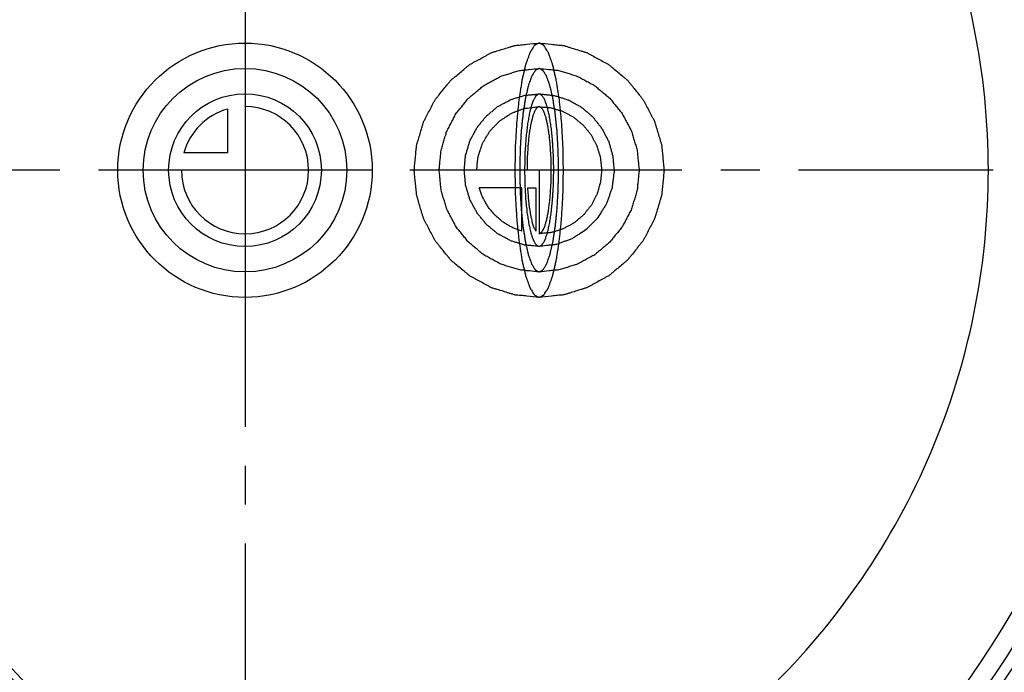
# Model space of a CAD drawing. Header units: millimetres. Extents: x 341 to 659, y 353 to 647.
# Tile 3 of 5: x 458 to 582, y 435 to 517. Entities that reach past the tile are written whole.
import ezdxf

# ---------------------------------------------------------------- set-up
doc = ezdxf.new("R2010")
doc.units = ezdxf.units.MM
doc.header["$LTSCALE"] = 65.185185
doc.linetypes.add('CENTER', pattern=[0.6, 0.375, -0.075, 0.075, -0.075])
doc.linetypes.add('HIDDEN', pattern=[0.2, 0.1, -0.1])
for name, color, linetype in [('ACHSEN_S', 7, 'CONTINUOUS'), ('FASEN', 7, 'CONTINUOUS'), ('KOERPER', 7, 'CONTINUOUS'), ('KONST.EL_MIT_GEO', 7, 'CONTINUOUS'), ('KURVEN', 7, 'CONTINUOUS')]:
    doc.layers.add(name, color=color, linetype=linetype)

msp = doc.modelspace()

# ---------------------------------------------------------------- linework, layer by layer
at = {"layer": 'ACHSEN_S', "color": 2, "linetype": 'CENTER'}
for p, q in [((486.37, 646.95), (486.37, 353.05)), ((658.63, 498.35), (340.95, 498.35))]:
    msp.add_line(p, q, dxfattribs=at)
at = {"layer": 'FASEN', "color": 8, "linetype": 'HIDDEN'}
for points, knots in [([(522.39, 385.85), (515.17, 385.85), (500.68, 387.3), (479.83, 393.75), (460.61, 404.23), (443.77, 418.32), (429.95, 435.48), (419.69, 455.05), (413.38, 476.28), (411.24, 498.35), (413.38, 520.42), (419.69, 541.65), (429.95, 561.22), (443.77, 578.38), (460.61, 592.47), (479.83, 602.95), (500.68, 609.4), (515.17, 610.85), (522.39, 610.85)], [0, 0, 0, 0, 0.061933, 0.123948, 0.186127, 0.248515, 0.311129, 0.373952, 0.436933, 0.5, 0.563067, 0.626048, 0.688871, 0.751485, 0.813873, 0.876052, 0.938067, 1, 1, 1, 1]), ([(523.34, 388.74), (516.31, 388.74), (502.2, 390.15), (481.88, 396.44), (463.15, 406.64), (446.74, 420.37), (433.28, 437.09), (423.28, 456.16), (417.13, 476.84), (415.05, 498.35), (417.13, 519.86), (423.28, 540.54), (433.28, 559.61), (446.74, 576.33), (463.15, 590.06), (481.88, 600.26), (502.2, 606.55), (516.31, 607.96), (523.34, 607.96)], [0, 0, 0, 0, 0.061933, 0.123948, 0.186127, 0.248515, 0.311129, 0.373952, 0.436933, 0.5, 0.563067, 0.626048, 0.688871, 0.751485, 0.813873, 0.876052, 0.938067, 1, 1, 1, 1]), ([(523.34, 607.96), (530.38, 607.96), (544.49, 606.55), (564.81, 600.26), (583.54, 590.06), (599.94, 576.33), (613.4, 559.61), (623.4, 540.54), (629.56, 519.86), (631.63, 498.35), (629.56, 476.84), (623.4, 456.16), (613.4, 437.09), (599.94, 420.37), (583.54, 406.64), (564.81, 396.44), (544.49, 390.15), (530.38, 388.74), (523.34, 388.74)], [0, 0, 0, 0, 0.061933, 0.123948, 0.186127, 0.248515, 0.311129, 0.373952, 0.436933, 0.5, 0.563067, 0.626048, 0.688871, 0.751485, 0.813873, 0.876052, 0.938067, 1, 1, 1, 1]), ([(614.63, 498.35), (614.63, 504.43), (613.46, 516.6), (608.24, 534.15), (599.75, 550.33), (588.33, 564.51), (574.41, 576.16), (558.53, 584.82), (541.28, 590.15), (523.34, 591.95), (505.41, 590.15), (488.16, 584.82), (472.27, 576.16), (458.35, 564.51), (446.93, 550.33), (438.45, 534.15), (433.23, 516.6), (432.05, 504.43), (432.05, 498.35)], [0, 0, 0, 0, 0.063069, 0.126048, 0.188871, 0.251485, 0.313873, 0.376052, 0.43807, 0.5, 0.56193, 0.623948, 0.686127, 0.748515, 0.811129, 0.873952, 0.936931, 1, 1, 1, 1]), ([(613.46, 498.35), (613.46, 504.36), (612.3, 516.41), (607.13, 533.76), (598.74, 549.77), (587.44, 563.8), (573.67, 575.32), (557.96, 583.89), (540.9, 589.16), (529.05, 590.35), (523.15, 590.35)], [0, 0, 0, 0, 0.126138, 0.252095, 0.377742, 0.50297, 0.627747, 0.752104, 0.876139, 1, 1, 1, 1]), ([(432.05, 498.35), (432.05, 492.27), (433.23, 480.1), (438.45, 462.55), (446.93, 446.37), (458.35, 432.19), (472.27, 420.54), (488.16, 411.88), (505.41, 406.55), (523.34, 404.75), (541.28, 406.55), (558.53, 411.88), (574.41, 420.54), (588.33, 432.19), (599.75, 446.37), (608.24, 462.55), (613.46, 480.1), (614.63, 492.27), (614.63, 498.35)], [0, 0, 0, 0, 0.063069, 0.126048, 0.188871, 0.251485, 0.313873, 0.376052, 0.43807, 0.5, 0.56193, 0.623948, 0.686127, 0.748515, 0.811129, 0.873952, 0.936931, 1, 1, 1, 1]), ([(523.15, 406.35), (529.05, 406.35), (540.9, 407.54), (557.96, 412.81), (573.67, 421.38), (587.44, 432.9), (598.74, 446.93), (607.13, 462.94), (612.3, 480.29), (613.46, 492.34), (613.46, 498.35)], [0, 0, 0, 0, 0.123861, 0.247896, 0.372253, 0.49703, 0.622258, 0.747905, 0.873862, 1, 1, 1, 1])]:
    msp.add_open_spline(points, degree=3, knots=knots, dxfattribs=at)
at = {"layer": 'FASEN', "color": 7, "linetype": 'Continuous'}
for points, knots in [([(505.14, 588.5), (500.09, 587.45), (490.14, 584.47), (476.22, 577.48), (463.66, 568.17), (452.86, 556.82), (444.1, 543.77), (437.67, 529.38), (433.73, 514.1), (432.84, 503.59), (432.84, 498.35)], [0, 0, 0, 0, 0.12386, 0.247989, 0.372469, 0.497339, 0.622596, 0.748188, 0.874029, 1, 1, 1, 1]), ([(432.84, 498.35), (432.84, 493.11), (433.73, 482.6), (437.67, 467.32), (444.1, 452.93), (452.86, 439.88), (463.66, 428.53), (476.22, 419.22), (490.14, 412.23), (500.09, 409.25), (505.14, 408.2)], [0, 0, 0, 0, 0.125971, 0.251812, 0.377404, 0.502661, 0.627531, 0.752011, 0.87614, 1, 1, 1, 1])]:
    msp.add_open_spline(points, degree=3, knots=knots, dxfattribs=at)
at = {"layer": 'KOERPER', "color": 8, "linetype": 'HIDDEN'}
msp.add_circle((486.37, 498.35), 140, dxfattribs=at)
at = {"layer": 'KONST.EL_MIT_GEO', "color": 8, "linetype": 'HIDDEN'}
for radius in [140, 137.66]:
    msp.add_circle((486.37, 498.35), radius, dxfattribs=at)
at = {"layer": 'KONST.EL_MIT_GEO', "color": 7, "linetype": 'Continuous'}
for radius in [136.31, 133.86, 115, 113.6, 111.26]:
    msp.add_circle((486.37, 498.35), radius, dxfattribs=at)
for radius, start, end in [(140.3, 101.4774, 78.5226), (140.12, 101.5322, 78.4678), (139.95, 101.5127, 78.4874), (92, 90, 270)]:
    msp.add_arc((486.37, 498.35), radius, start, end, dxfattribs=at)
at = {"layer": 'KONST.EL_MIT_GEO', "color": 8, "linetype": 'HIDDEN'}
for points, knots in [([(486.37, 383.55), (478.94, 383.75), (464.09, 385.57), (442.75, 392.42), (423.06, 403.17), (405.75, 417.45), (391.49, 434.78), (380.83, 454.54), (374.25, 476), (372.02, 498.35), (374.25, 520.69), (380.83, 542.16), (391.48, 561.92), (405.75, 579.25), (423.06, 593.53), (442.75, 604.28), (464.09, 611.13), (478.94, 612.95), (486.37, 613.15)], [0, 0, 0, 0, 0.062458, 0.124932, 0.187419, 0.24992, 0.312436, 0.374958, 0.437477, 0.499996, 0.562514, 0.625034, 0.687555, 0.750074, 0.812577, 0.875066, 0.937541, 1, 1, 1, 1]), ([(489.46, 613.2), (497.01, 613.21), (512.17, 611.77), (534.03, 605.29), (554.24, 594.72), (572.02, 580.42), (586.66, 562.92), (597.57, 542.87), (604.3, 521.07), (606.58, 498.35), (604.3, 475.64), (597.57, 453.83), (586.66, 433.78), (572.02, 416.28), (554.25, 401.98), (534.03, 391.41), (512.17, 384.93), (497.01, 383.5), (489.46, 383.5)], [0, 0, 0, 0, 0.06249, 0.124979, 0.187467, 0.249957, 0.312455, 0.374961, 0.437476, 0.499996, 0.562516, 0.625031, 0.687538, 0.750035, 0.812526, 0.875014, 0.937502, 1, 1, 1, 1]), ([(486.58, 385.89), (479.29, 386.08), (464.71, 387.84), (443.76, 394.53), (424.42, 405.04), (407.41, 419.02), (393.38, 436), (382.9, 455.37), (376.42, 476.43), (374.22, 498.35), (376.42, 520.27), (382.9, 541.33), (393.38, 560.7), (407.41, 577.68), (424.41, 591.66), (443.75, 602.17), (464.71, 608.86), (479.29, 610.62), (486.58, 610.81)], [0, 0, 0, 0, 0.06247, 0.12495, 0.187438, 0.249937, 0.312448, 0.374965, 0.43748, 0.499996, 0.562511, 0.625026, 0.687543, 0.750057, 0.812558, 0.875048, 0.937529, 1, 1, 1, 1]), ([(521.27, 606.44), (527.1, 604.78), (538.52, 600.53), (554.41, 591.54), (568.67, 580.12), (580.92, 566.58), (590.83, 551.23), (600.54, 528.95), (605.64, 498.56), (600.65, 468.16), (591.03, 445.84), (581.18, 430.46), (568.98, 416.86), (554.76, 405.4), (538.9, 396.35), (527.5, 392.06), (521.68, 390.38)], [0, 0, 0, 0, 0.062549, 0.125096, 0.187643, 0.250191, 0.312743, 0.375299, 0.5, 0.624701, 0.687257, 0.749809, 0.812358, 0.874905, 0.937452, 1, 1, 1, 1])]:
    msp.add_open_spline(points, degree=3, knots=knots, dxfattribs=at)
at = {"layer": 'KONST.EL_MIT_GEO', "color": 7, "linetype": 'Continuous'}
for points, knots in [([(396.06, 498.35), (396.06, 504.36), (397.22, 516.41), (402.39, 533.76), (410.78, 549.77), (422.08, 563.8), (435.85, 575.32), (451.57, 583.89), (468.62, 589.16), (480.47, 590.35), (486.37, 590.35)], [0, 0, 0, 0, 0.126138, 0.252096, 0.377742, 0.50297, 0.627746, 0.752105, 0.876135, 1, 1, 1, 1]), ([(579.81, 498.35), (579.81, 504.41), (578.59, 516.57), (573.17, 534.04), (564.39, 550.1), (552.63, 564.11), (538.35, 575.55), (522.12, 584.01), (504.58, 589.19), (492.43, 590.35), (486.37, 590.35)], [0, 0, 0, 0, 0.125004, 0.249996, 0.374991, 0.499983, 0.624977, 0.749977, 0.874981, 1, 1, 1, 1]), ([(486.37, 406.35), (480.47, 406.35), (468.62, 407.54), (451.57, 412.81), (435.85, 421.38), (422.08, 432.9), (410.78, 446.93), (402.39, 462.94), (397.22, 480.29), (396.06, 492.34), (396.06, 498.35)], [0, 0, 0, 0, 0.123865, 0.247895, 0.372254, 0.49703, 0.622258, 0.747904, 0.873862, 1, 1, 1, 1]), ([(486.37, 406.35), (492.43, 406.35), (504.58, 407.51), (522.12, 412.69), (538.35, 421.15), (552.63, 432.59), (564.39, 446.6), (573.17, 462.66), (578.59, 480.13), (579.81, 492.29), (579.81, 498.35)], [0, 0, 0, 0, 0.125019, 0.250023, 0.375023, 0.500017, 0.625009, 0.750004, 0.874996, 1, 1, 1, 1])]:
    msp.add_open_spline(points, degree=3, knots=knots, dxfattribs=at)
at = {"layer": 'KURVEN', "color": 40, "linetype": 'Continuous'}
for p, q in [((486.37, 514.35), (486.37, 482.35)), ((484.17, 506.04), (484.17, 500.55)), ((484.17, 500.55), (478.68, 500.55)), ((502.37, 498.35), (470.37, 498.35)), ((539.05, 498.35), (507.64, 498.35)), ((523.34, 498.35), (523.34, 490.35)), ((521.18, 496.15), (515.79, 496.15)), ((521.18, 490.66), (521.18, 496.15)), ((521.88, 496.15), (522.92, 496.15)), ((522.92, 496.15), (522.92, 490.66))]:
    msp.add_line(p, q, dxfattribs=at)
for radius in [16, 12.8, 9.6]:
    msp.add_circle((486.37, 498.35), radius, dxfattribs=at)
for start, end in [(180, 90), (105.962, 164.038)]:
    msp.add_arc((486.37, 498.35), 8, start, end, dxfattribs=at)
for points, knots in [([(523.34, 482.35), (522.83, 482.4), (522.07, 482.48), (521.18, 482.57), (520.74, 482.61), (520.48, 482.64), (520.29, 482.64), (520.11, 482.71), (519.86, 482.78), (519.44, 482.92), (518.82, 483.11), (518.21, 483.3), (517.78, 483.42), (517.54, 483.5), (517.35, 483.55), (517.19, 483.65), (516.96, 483.77), (516.57, 483.99), (516, 484.29), (515.44, 484.6), (515.05, 484.81), (514.82, 484.93), (514.65, 485.01), (514.5, 485.15), (514.3, 485.32), (513.95, 485.61), (513.44, 486.03), (512.94, 486.45), (512.59, 486.74), (512.39, 486.91), (512.23, 487.03), (512.12, 487.19), (511.95, 487.39), (511.67, 487.74), (511.26, 488.24), (510.86, 488.75), (510.57, 489.1), (510.42, 489.3), (510.28, 489.44), (510.2, 489.62), (510.08, 489.85), (509.87, 490.25), (509.57, 490.82), (509.27, 491.4), (509.05, 491.8), (508.94, 492.03), (508.83, 492.2), (508.79, 492.39), (508.71, 492.64), (508.58, 493.07), (508.39, 493.69), (508.21, 494.32), (508.08, 494.75), (508.01, 495), (507.94, 495.18), (507.93, 495.39), (507.9, 495.65), (507.86, 496.11), (507.79, 496.77), (507.73, 497.43), (507.68, 497.89), (507.66, 498.15), (507.63, 498.35), (507.66, 498.54), (507.68, 498.8), (507.73, 499.26), (507.79, 499.9), (507.85, 500.55), (507.89, 501), (507.92, 501.26), (507.93, 501.46), (507.99, 501.64), (508.06, 501.89), (508.2, 502.33), (508.38, 502.95), (508.56, 503.57), (508.69, 504.01), (508.77, 504.26), (508.81, 504.45), (508.91, 504.62), (509.03, 504.85), (509.24, 505.25), (509.54, 505.83), (509.84, 506.4), (510.05, 506.8), (510.17, 507.03), (510.25, 507.21), (510.39, 507.36), (510.55, 507.56), (510.84, 507.92), (511.25, 508.43), (511.66, 508.95), (511.95, 509.31), (512.12, 509.51), (512.23, 509.67), (512.39, 509.79), (512.58, 509.95), (512.93, 510.24), (513.42, 510.66), (513.92, 511.07), (514.26, 511.36), (514.46, 511.52), (514.6, 511.65), (514.78, 511.74), (515, 511.86), (515.39, 512.08), (515.96, 512.38), (516.52, 512.69), (516.91, 512.91), (517.14, 513.03), (517.3, 513.13), (517.49, 513.18), (517.73, 513.26), (518.16, 513.39), (518.77, 513.58), (519.38, 513.77), (519.81, 513.9), (520.06, 513.97), (520.24, 514.05), (520.43, 514.05), (520.69, 514.08), (521.14, 514.13), (522.05, 514.22), (522.83, 514.3), (523.34, 514.35)], [0, 0, 0, 0, 0.03125, 0.046875, 0.054688, 0.058594, 0.0625, 0.066406, 0.070312, 0.078125, 0.09375, 0.109375, 0.117188, 0.121094, 0.125, 0.128906, 0.132812, 0.140625, 0.15625, 0.171875, 0.179688, 0.183594, 0.1875, 0.191406, 0.195312, 0.203125, 0.21875, 0.234375, 0.242188, 0.246094, 0.25, 0.253906, 0.257812, 0.265625, 0.28125, 0.296875, 0.304688, 0.308594, 0.3125, 0.316406, 0.320312, 0.328125, 0.34375, 0.359375, 0.367188, 0.371094, 0.375, 0.378906, 0.382812, 0.390625, 0.40625, 0.421875, 0.429688, 0.433594, 0.4375, 0.441406, 0.445312, 0.453125, 0.46875, 0.484375, 0.492188, 0.496094, 0.5, 0.503906, 0.507812, 0.515625, 0.53125, 0.546875, 0.554688, 0.558594, 0.5625, 0.566406, 0.570312, 0.578125, 0.59375, 0.609375, 0.617188, 0.621094, 0.625, 0.628906, 0.632812, 0.640625, 0.65625, 0.671875, 0.679688, 0.683594, 0.6875, 0.691406, 0.695312, 0.703125, 0.71875, 0.734375, 0.742188, 0.746094, 0.75, 0.753906, 0.757812, 0.765625, 0.78125, 0.796875, 0.804688, 0.808594, 0.8125, 0.816406, 0.820312, 0.828125, 0.84375, 0.859375, 0.867188, 0.871094, 0.875, 0.878906, 0.882812, 0.890625, 0.90625, 0.921875, 0.929688, 0.933594, 0.9375, 0.941406, 0.945312, 0.953125, 0.96875, 1, 1, 1, 1]), ([(526.4, 498.35), (526.39, 498.87), (526.37, 499.65), (526.35, 500.68), (526.35, 501.47), (526.29, 502.2), (526.25, 502.95), (526.21, 503.7), (526.17, 504.46), (526.09, 505.13), (526.03, 505.83), (525.97, 506.4), (525.92, 506.86), (525.89, 507.21), (525.84, 507.51), (525.77, 507.92), (525.69, 508.43), (525.61, 508.95), (525.55, 509.35), (525.5, 509.68), (525.44, 509.91), (525.37, 510.24), (525.27, 510.65), (525.18, 511.07), (525.1, 511.39), (525.04, 511.66), (524.97, 511.83), (524.89, 512.08), (524.78, 512.38), (524.67, 512.69), (524.59, 512.91), (524.55, 513.03), (524.52, 513.13), (524.48, 513.18), (524.43, 513.26), (524.35, 513.39), (524.23, 513.58), (524.11, 513.77), (524.03, 513.9), (523.98, 513.97), (523.95, 514.05), (523.91, 514.05), (523.86, 514.08), (523.77, 514.13), (523.64, 514.19), (523.52, 514.26), (523.43, 514.31), (523.38, 514.33), (523.34, 514.36), (523.31, 514.33), (523.26, 514.31), (523.17, 514.26), (523.05, 514.2), (522.92, 514.13), (522.84, 514.09), (522.79, 514.06), (522.75, 514.06), (522.71, 513.99), (522.67, 513.92), (522.58, 513.78), (522.46, 513.59), (522.35, 513.4), (522.26, 513.28), (522.22, 513.2), (522.18, 513.15), (522.15, 513.05), (522.1, 512.93), (522.03, 512.71), (521.92, 512.41), (521.81, 512.1), (521.73, 511.89), (521.69, 511.77), (521.65, 511.69), (521.62, 511.55), (521.58, 511.38), (521.52, 511.09), (521.42, 510.67), (521.32, 510.25), (521.24, 509.91), (521.18, 509.68), (521.14, 509.36), (521.07, 508.96), (521, 508.46), (520.92, 507.96), (520.85, 507.55), (520.8, 507.26), (520.77, 506.9), (520.72, 506.45), (520.66, 505.88), (520.6, 505.18), (520.52, 504.52), (520.48, 503.75), (520.44, 503.01), (520.4, 502.26), (520.34, 501.53), (520.34, 500.72), (520.31, 499.67), (520.3, 498.88), (520.29, 498.35)], [0, 0, 0, 0, 0.03125, 0.046875, 0.0625, 0.078125, 0.09375, 0.109375, 0.125, 0.140625, 0.15625, 0.171875, 0.179688, 0.1875, 0.195312, 0.203125, 0.21875, 0.234375, 0.242188, 0.25, 0.257812, 0.265625, 0.28125, 0.296875, 0.304688, 0.3125, 0.320312, 0.328125, 0.34375, 0.359375, 0.367188, 0.371094, 0.375, 0.378906, 0.382812, 0.390625, 0.40625, 0.421875, 0.429688, 0.433594, 0.4375, 0.441406, 0.445312, 0.453125, 0.46875, 0.484375, 0.492188, 0.496094, 0.5, 0.503906, 0.507812, 0.515625, 0.53125, 0.546875, 0.554688, 0.558594, 0.5625, 0.566406, 0.570312, 0.578125, 0.59375, 0.609375, 0.617188, 0.621094, 0.625, 0.628906, 0.632812, 0.640625, 0.65625, 0.671875, 0.679688, 0.683594, 0.6875, 0.691406, 0.695312, 0.703125, 0.71875, 0.734375, 0.742188, 0.75, 0.757812, 0.765625, 0.78125, 0.796875, 0.804688, 0.8125, 0.820312, 0.828125, 0.84375, 0.859375, 0.875, 0.890625, 0.90625, 0.921875, 0.9375, 0.953125, 0.96875, 1, 1, 1, 1]), ([(523.34, 514.35), (523.85, 514.3), (524.61, 514.22), (525.5, 514.13), (525.95, 514.09), (526.2, 514.06), (526.4, 514.06), (526.58, 513.99), (526.82, 513.92), (527.25, 513.78), (527.86, 513.59), (528.47, 513.4), (528.9, 513.28), (529.14, 513.2), (529.33, 513.15), (529.5, 513.05), (529.72, 512.93), (530.12, 512.71), (530.68, 512.41), (531.24, 512.1), (531.64, 511.89), (531.86, 511.77), (532.04, 511.69), (532.18, 511.55), (532.39, 511.38), (532.74, 511.09), (533.24, 510.67), (533.74, 510.25), (534.1, 509.96), (534.3, 509.79), (534.46, 509.67), (534.57, 509.51), (534.73, 509.31), (535.02, 508.96), (535.42, 508.46), (535.83, 507.95), (536.11, 507.6), (536.27, 507.4), (536.4, 507.26), (536.48, 507.08), (536.61, 506.85), (536.82, 506.45), (537.12, 505.88), (537.42, 505.3), (537.63, 504.9), (537.75, 504.67), (537.85, 504.5), (537.9, 504.31), (537.97, 504.06), (538.1, 503.63), (538.29, 503.01), (538.48, 502.38), (538.61, 501.95), (538.68, 501.7), (538.75, 501.52), (538.76, 501.31), (538.79, 501.05), (538.83, 500.59), (538.89, 499.93), (538.96, 499.27), (539.01, 498.81), (539.03, 498.55), (539.06, 498.35), (539.03, 498.16), (539.01, 497.9), (538.96, 497.44), (538.9, 496.8), (538.84, 496.15), (538.79, 495.7), (538.77, 495.44), (538.76, 495.24), (538.69, 495.06), (538.62, 494.81), (538.49, 494.37), (538.31, 493.75), (538.12, 493.13), (537.99, 492.69), (537.92, 492.44), (537.87, 492.25), (537.77, 492.08), (537.66, 491.85), (537.44, 491.45), (537.14, 490.87), (536.84, 490.3), (536.64, 489.9), (536.51, 489.67), (536.43, 489.49), (536.3, 489.34), (536.14, 489.14), (535.85, 488.78), (535.44, 488.27), (535.02, 487.75), (534.74, 487.39), (534.57, 487.19), (534.46, 487.03), (534.3, 486.91), (534.1, 486.75), (533.76, 486.46), (533.26, 486.04), (532.77, 485.63), (532.43, 485.34), (532.23, 485.18), (532.09, 485.05), (531.91, 484.96), (531.69, 484.84), (531.29, 484.62), (530.73, 484.32), (530.17, 484.01), (529.77, 483.79), (529.55, 483.67), (529.38, 483.57), (529.19, 483.52), (528.95, 483.44), (528.52, 483.31), (527.91, 483.12), (527.3, 482.93), (526.88, 482.8), (526.63, 482.73), (526.45, 482.65), (526.25, 482.65), (525.99, 482.62), (525.54, 482.57), (524.64, 482.48), (523.86, 482.4), (523.34, 482.35)], [0, 0, 0, 0, 0.03125, 0.046875, 0.054688, 0.058594, 0.0625, 0.066406, 0.070312, 0.078125, 0.09375, 0.109375, 0.117188, 0.121094, 0.125, 0.128906, 0.132812, 0.140625, 0.15625, 0.171875, 0.179688, 0.183594, 0.1875, 0.191406, 0.195312, 0.203125, 0.21875, 0.234375, 0.242188, 0.246094, 0.25, 0.253906, 0.257812, 0.265625, 0.28125, 0.296875, 0.304688, 0.308594, 0.3125, 0.316406, 0.320312, 0.328125, 0.34375, 0.359375, 0.367188, 0.371094, 0.375, 0.378906, 0.382812, 0.390625, 0.40625, 0.421875, 0.429688, 0.433594, 0.4375, 0.441406, 0.445312, 0.453125, 0.46875, 0.484375, 0.492188, 0.496094, 0.5, 0.503906, 0.507812, 0.515625, 0.53125, 0.546875, 0.554688, 0.558594, 0.5625, 0.566406, 0.570312, 0.578125, 0.59375, 0.609375, 0.617188, 0.621094, 0.625, 0.628906, 0.632812, 0.640625, 0.65625, 0.671875, 0.679688, 0.683594, 0.6875, 0.691406, 0.695312, 0.703125, 0.71875, 0.734375, 0.742188, 0.746094, 0.75, 0.753906, 0.757812, 0.765625, 0.78125, 0.796875, 0.804688, 0.808594, 0.8125, 0.816406, 0.820312, 0.828125, 0.84375, 0.859375, 0.867188, 0.871094, 0.875, 0.878906, 0.882812, 0.890625, 0.90625, 0.921875, 0.929688, 0.933594, 0.9375, 0.941406, 0.945312, 0.953125, 0.96875, 1, 1, 1, 1]), ([(523.34, 485.55), (522.94, 485.59), (522.33, 485.65), (521.61, 485.72), (521.21, 485.77), (520.9, 485.78), (520.61, 485.89), (520.22, 486), (519.73, 486.16), (519.24, 486.3), (518.85, 486.43), (518.55, 486.5), (518.29, 486.67), (517.92, 486.86), (517.47, 487.1), (517.02, 487.34), (516.66, 487.55), (516.38, 487.67), (516.15, 487.89), (515.82, 488.16), (515.42, 488.5), (515.02, 488.83), (514.7, 489.1), (514.44, 489.29), (514.27, 489.54), (514, 489.86), (513.68, 490.27), (513.35, 490.66), (513.1, 490.99), (512.89, 491.22), (512.76, 491.51), (512.56, 491.87), (512.32, 492.33), (512.08, 492.79), (511.89, 493.16), (511.73, 493.42), (511.66, 493.73), (511.53, 494.13), (511.39, 494.63), (511.23, 495.12), (511.12, 495.52), (511.01, 495.81), (511, 496.14), (510.95, 496.56), (510.9, 497.09), (510.85, 497.61), (510.81, 498.03), (510.76, 498.35), (510.81, 498.66), (510.84, 499.08), (510.9, 499.59), (510.94, 500.11), (510.99, 500.52), (511, 500.84), (511.11, 501.13), (511.22, 501.53), (511.37, 502.03), (511.52, 502.53), (511.64, 502.93), (511.71, 503.23), (511.87, 503.5), (512.06, 503.87), (512.3, 504.33), (512.54, 504.79), (512.74, 505.16), (512.86, 505.44), (513.08, 505.68), (513.34, 506.01), (513.67, 506.42), (514, 506.83), (514.26, 507.15), (514.45, 507.41), (514.7, 507.6), (515.01, 507.87), (515.41, 508.19), (515.8, 508.53), (516.12, 508.78), (516.34, 509), (516.63, 509.13), (516.98, 509.33), (517.43, 509.58), (517.88, 509.83), (518.25, 510.02), (518.51, 510.18), (518.81, 510.25), (519.2, 510.38), (519.69, 510.53), (520.17, 510.69), (520.57, 510.8), (520.85, 510.91), (521.17, 510.92), (521.58, 510.97), (522.31, 511.04), (522.93, 511.11), (523.34, 511.15)], [0, 0, 0, 0, 0.03125, 0.046875, 0.054688, 0.0625, 0.070312, 0.078125, 0.09375, 0.109375, 0.117188, 0.125, 0.132812, 0.140625, 0.15625, 0.171875, 0.179688, 0.1875, 0.195312, 0.203125, 0.21875, 0.234375, 0.242188, 0.25, 0.257812, 0.265625, 0.28125, 0.296875, 0.304688, 0.3125, 0.320312, 0.328125, 0.34375, 0.359375, 0.367188, 0.375, 0.382812, 0.390625, 0.40625, 0.421875, 0.429688, 0.4375, 0.445312, 0.453125, 0.46875, 0.484375, 0.492188, 0.5, 0.507812, 0.515625, 0.53125, 0.546875, 0.554688, 0.5625, 0.570312, 0.578125, 0.59375, 0.609375, 0.617188, 0.625, 0.632812, 0.640625, 0.65625, 0.671875, 0.679688, 0.6875, 0.695312, 0.703125, 0.71875, 0.734375, 0.742188, 0.75, 0.757812, 0.765625, 0.78125, 0.796875, 0.804688, 0.8125, 0.820312, 0.828125, 0.84375, 0.859375, 0.867188, 0.875, 0.882812, 0.890625, 0.90625, 0.921875, 0.929688, 0.9375, 0.945312, 0.953125, 0.96875, 1, 1, 1, 1]), ([(525.79, 498.35), (525.78, 498.76), (525.77, 499.39), (525.75, 500.21), (525.75, 500.84), (525.7, 501.43), (525.67, 502.03), (525.63, 502.63), (525.61, 503.24), (525.54, 503.78), (525.49, 504.33), (525.43, 504.88), (525.38, 505.45), (525.3, 505.92), (525.22, 506.42), (525.16, 506.83), (525.11, 507.15), (525.07, 507.41), (525.02, 507.6), (524.96, 507.87), (524.89, 508.19), (524.81, 508.53), (524.75, 508.78), (524.7, 509), (524.65, 509.13), (524.58, 509.33), (524.49, 509.58), (524.4, 509.83), (524.33, 510.02), (524.28, 510.18), (524.22, 510.25), (524.15, 510.38), (524.05, 510.53), (523.96, 510.69), (523.88, 510.8), (523.83, 510.91), (523.76, 510.92), (523.68, 510.97), (523.58, 511.02), (523.48, 511.08), (523.4, 511.11), (523.34, 511.17), (523.28, 511.11), (523.2, 511.08), (523.11, 511.03), (523.01, 510.98), (522.93, 510.93), (522.87, 510.92), (522.81, 510.81), (522.74, 510.7), (522.64, 510.54), (522.54, 510.4), (522.47, 510.27), (522.41, 510.2), (522.36, 510.03), (522.29, 509.84), (522.2, 509.6), (522.11, 509.36), (522.04, 509.15), (521.99, 509.03), (521.94, 508.81), (521.88, 508.54), (521.8, 508.2), (521.72, 507.87), (521.66, 507.6), (521.61, 507.41), (521.58, 507.16), (521.53, 506.84), (521.46, 506.43), (521.4, 506.04), (521.35, 505.71), (521.31, 505.48), (521.29, 505.19), (521.25, 504.83), (521.2, 504.37), (521.15, 503.82), (521.08, 503.28), (521.05, 502.67), (521.02, 502.08), (520.99, 501.47), (520.94, 500.89), (520.94, 500.24), (520.92, 499.41), (520.91, 498.77), (520.9, 498.35)], [0, 0, 0, 0, 0.03125, 0.046875, 0.0625, 0.078125, 0.09375, 0.109375, 0.125, 0.140625, 0.15625, 0.171875, 0.1875, 0.203125, 0.21875, 0.234375, 0.242188, 0.25, 0.257812, 0.265625, 0.28125, 0.296875, 0.304688, 0.3125, 0.320312, 0.328125, 0.34375, 0.359375, 0.367188, 0.375, 0.382812, 0.390625, 0.40625, 0.421875, 0.429688, 0.4375, 0.445312, 0.453125, 0.46875, 0.484375, 0.492188, 0.5, 0.507812, 0.515625, 0.53125, 0.546875, 0.554688, 0.5625, 0.570312, 0.578125, 0.59375, 0.609375, 0.617188, 0.625, 0.632812, 0.640625, 0.65625, 0.671875, 0.679688, 0.6875, 0.695312, 0.703125, 0.71875, 0.734375, 0.742188, 0.75, 0.757812, 0.765625, 0.78125, 0.796875, 0.804688, 0.8125, 0.820312, 0.828125, 0.84375, 0.859375, 0.875, 0.890625, 0.90625, 0.921875, 0.9375, 0.953125, 0.96875, 1, 1, 1, 1]), ([(523.34, 511.15), (523.75, 511.11), (524.36, 511.05), (525.07, 510.98), (525.48, 510.93), (525.79, 510.92), (526.08, 510.81), (526.47, 510.7), (526.96, 510.54), (527.45, 510.4), (527.84, 510.27), (528.14, 510.2), (528.4, 510.03), (528.76, 509.84), (529.21, 509.6), (529.67, 509.36), (530.02, 509.15), (530.3, 509.03), (530.54, 508.81), (530.86, 508.54), (531.26, 508.2), (531.67, 507.87), (531.98, 507.6), (532.24, 507.41), (532.42, 507.16), (532.68, 506.84), (533, 506.43), (533.33, 506.04), (533.59, 505.71), (533.8, 505.48), (533.92, 505.19), (534.12, 504.83), (534.36, 504.37), (534.61, 503.91), (534.79, 503.54), (534.96, 503.28), (535.03, 502.97), (535.15, 502.57), (535.3, 502.07), (535.45, 501.58), (535.57, 501.18), (535.68, 500.89), (535.69, 500.56), (535.73, 500.14), (535.78, 499.61), (535.84, 499.09), (535.87, 498.67), (535.93, 498.35), (535.87, 498.04), (535.84, 497.62), (535.79, 497.11), (535.74, 496.59), (535.69, 496.18), (535.69, 495.86), (535.58, 495.57), (535.46, 495.17), (535.31, 494.67), (535.17, 494.17), (535.04, 493.77), (534.98, 493.47), (534.81, 493.2), (534.63, 492.83), (534.38, 492.37), (534.15, 491.91), (533.95, 491.54), (533.82, 491.26), (533.61, 491.02), (533.35, 490.69), (533.02, 490.28), (532.69, 489.87), (532.42, 489.55), (532.24, 489.29), (531.99, 489.1), (531.68, 488.83), (531.28, 488.51), (530.89, 488.17), (530.57, 487.92), (530.34, 487.7), (530.06, 487.57), (529.7, 487.37), (529.25, 487.12), (528.8, 486.87), (528.44, 486.68), (528.18, 486.52), (527.88, 486.45), (527.49, 486.32), (527, 486.17), (526.51, 486.01), (526.12, 485.9), (525.83, 485.79), (525.51, 485.78), (525.1, 485.73), (524.38, 485.66), (523.76, 485.59), (523.34, 485.55)], [0, 0, 0, 0, 0.03125, 0.046875, 0.054688, 0.0625, 0.070312, 0.078125, 0.09375, 0.109375, 0.117188, 0.125, 0.132812, 0.140625, 0.15625, 0.171875, 0.179688, 0.1875, 0.195312, 0.203125, 0.21875, 0.234375, 0.242188, 0.25, 0.257812, 0.265625, 0.28125, 0.296875, 0.304688, 0.3125, 0.320312, 0.328125, 0.34375, 0.359375, 0.367188, 0.375, 0.382812, 0.390625, 0.40625, 0.421875, 0.429688, 0.4375, 0.445312, 0.453125, 0.46875, 0.484375, 0.492188, 0.5, 0.507812, 0.515625, 0.53125, 0.546875, 0.554688, 0.5625, 0.570312, 0.578125, 0.59375, 0.609375, 0.617188, 0.625, 0.632812, 0.640625, 0.65625, 0.671875, 0.679688, 0.6875, 0.695312, 0.703125, 0.71875, 0.734375, 0.742188, 0.75, 0.757812, 0.765625, 0.78125, 0.796875, 0.804688, 0.8125, 0.820312, 0.828125, 0.84375, 0.859375, 0.867188, 0.875, 0.882812, 0.890625, 0.90625, 0.921875, 0.929688, 0.9375, 0.945312, 0.953125, 0.96875, 1, 1, 1, 1]), ([(513.92, 498.35), (513.95, 498.66), (514, 499.13), (514.04, 499.67), (514.08, 499.98), (514.09, 500.22), (514.17, 500.44), (514.26, 500.75), (514.37, 501.13), (514.48, 501.51), (514.58, 501.81), (514.63, 502.05), (514.75, 502.24), (514.89, 502.52), (515.08, 502.86), (515.26, 503.21), (515.41, 503.48), (515.5, 503.7), (515.66, 503.87), (515.86, 504.12), (516.11, 504.43), (516.35, 504.73), (516.56, 504.98), (516.69, 505.17), (516.88, 505.31), (517.12, 505.51), (517.42, 505.75), (517.71, 506), (517.95, 506.2), (518.12, 506.36), (518.34, 506.45), (518.61, 506.61), (518.96, 506.79), (519.3, 506.98), (519.58, 507.12), (519.78, 507.25), (520, 507.3), (520.3, 507.4), (520.66, 507.5), (521.03, 507.62), (521.33, 507.7), (521.54, 507.79), (521.78, 507.79), (522.09, 507.83), (522.48, 507.86), (522.87, 507.9), (523.18, 507.92), (523.41, 507.96), (523.64, 507.92), (523.94, 507.89), (524.32, 507.85), (524.7, 507.81), (525.01, 507.77), (525.24, 507.77), (525.46, 507.68), (525.76, 507.59), (526.13, 507.47), (526.5, 507.35), (526.8, 507.25), (527.03, 507.2), (527.23, 507.07), (527.5, 506.93), (527.83, 506.74), (528.17, 506.55), (528.44, 506.4), (528.65, 506.3), (528.82, 506.13), (529.06, 505.94), (529.36, 505.68), (529.66, 505.42), (529.89, 505.22), (530.09, 505.08), (530.22, 504.88), (530.41, 504.64), (530.65, 504.34), (530.89, 504.03), (531.08, 503.79), (531.24, 503.61), (531.33, 503.39), (531.48, 503.11), (531.66, 502.76), (531.84, 502.41), (531.98, 502.13), (532.11, 501.92), (532.15, 501.69), (532.24, 501.39), (532.35, 501.02), (532.46, 500.64), (532.54, 500.34), (532.62, 500.12), (532.62, 499.88), (532.65, 499.56), (532.7, 499), (532.74, 498.52), (532.77, 498.2)], [0, 0, 0, 0, 0.03125, 0.046875, 0.054688, 0.0625, 0.070312, 0.078125, 0.09375, 0.109375, 0.117188, 0.125, 0.132812, 0.140625, 0.15625, 0.171875, 0.179688, 0.1875, 0.195312, 0.203125, 0.21875, 0.234375, 0.242188, 0.25, 0.257812, 0.265625, 0.28125, 0.296875, 0.304688, 0.3125, 0.320312, 0.328125, 0.34375, 0.359375, 0.367188, 0.375, 0.382812, 0.390625, 0.40625, 0.421875, 0.429688, 0.4375, 0.445312, 0.453125, 0.46875, 0.484375, 0.492188, 0.5, 0.507812, 0.515625, 0.53125, 0.546875, 0.554688, 0.5625, 0.570312, 0.578125, 0.59375, 0.609375, 0.617188, 0.625, 0.632812, 0.640625, 0.65625, 0.671875, 0.679688, 0.6875, 0.695312, 0.703125, 0.71875, 0.734375, 0.742188, 0.75, 0.757812, 0.765625, 0.78125, 0.796875, 0.804688, 0.8125, 0.820312, 0.828125, 0.84375, 0.859375, 0.867188, 0.875, 0.882812, 0.890625, 0.90625, 0.921875, 0.929688, 0.9375, 0.945312, 0.953125, 0.96875, 1, 1, 1, 1]), ([(523.31, 507.95), (523.26, 507.91), (523.17, 507.85), (523.05, 507.78), (522.98, 507.72), (522.92, 507.7), (522.87, 507.59), (522.8, 507.46), (522.71, 507.3), (522.64, 507.17), (522.59, 507.06), (522.53, 506.96), (522.47, 506.74), (522.39, 506.5), (522.3, 506.16), (522.19, 505.86), (522.11, 505.39), (522.05, 505.06), (521.99, 504.72), (521.9, 504.3), (521.83, 503.61), (521.75, 502.95), (521.68, 502.43), (521.65, 501.84), (521.61, 501.26), (521.57, 500.75), (521.55, 500.46), (521.55, 499.99), (521.53, 499.29), (521.52, 498.66), (521.51, 498.35)], [0, 0, 0, 0, 0.0625, 0.09375, 0.125, 0.140625, 0.15625, 0.1875, 0.21875, 0.25, 0.265625, 0.28125, 0.3125, 0.34375, 0.375, 0.4375, 0.46875, 0.5, 0.53125, 0.5625, 0.625, 0.6875, 0.71875, 0.75, 0.8125, 0.84375, 0.859375, 0.875, 0.9375, 1, 1, 1, 1]), ([(523.34, 488.75), (523.4, 488.78), (523.49, 488.83), (523.59, 488.88), (523.65, 488.91), (523.7, 488.92), (523.74, 489.01), (523.8, 489.09), (523.87, 489.21), (523.95, 489.32), (524, 489.42), (524.05, 489.48), (524.09, 489.6), (524.14, 489.74), (524.2, 489.93), (524.27, 490.11), (524.32, 490.26), (524.36, 490.36), (524.4, 490.53), (524.44, 490.72), (524.5, 490.98), (524.57, 491.29), (524.65, 491.57), (524.7, 491.95), (524.76, 492.31), (524.81, 492.68), (524.87, 493.02), (524.91, 493.46), (524.95, 493.88), (524.99, 494.3), (525.04, 494.71), (525.06, 495.17), (525.1, 495.77), (525.15, 496.5), (525.15, 497.47), (525.19, 498.42), (525.15, 499.35), (525.15, 500.29), (525.09, 501.04), (525.05, 501.64), (525.03, 502.11), (524.98, 502.51), (524.94, 502.93), (524.9, 503.33), (524.86, 503.76), (524.8, 504.11), (524.74, 504.48), (524.69, 504.78), (524.65, 505.02), (524.63, 505.22), (524.59, 505.35), (524.54, 505.55), (524.48, 505.79), (524.43, 506.04), (524.38, 506.23), (524.35, 506.39), (524.3, 506.49), (524.25, 506.64), (524.18, 506.82), (524.12, 507.01), (524.06, 507.15), (524.02, 507.28), (523.98, 507.33), (523.92, 507.42), (523.85, 507.52), (523.78, 507.64), (523.72, 507.72), (523.68, 507.8), (523.63, 507.8), (523.57, 507.84), (523.47, 507.88), (523.37, 507.92), (523.31, 507.95)], [0, 0, 0, 0, 0.03125, 0.046875, 0.054688, 0.0625, 0.070312, 0.078125, 0.09375, 0.109375, 0.117188, 0.125, 0.132812, 0.140625, 0.15625, 0.171875, 0.179688, 0.1875, 0.195312, 0.203125, 0.21875, 0.234375, 0.25, 0.265625, 0.28125, 0.296875, 0.3125, 0.328125, 0.34375, 0.359375, 0.375, 0.390625, 0.40625, 0.4375, 0.46875, 0.5, 0.53125, 0.5625, 0.59375, 0.609375, 0.625, 0.640625, 0.65625, 0.671875, 0.6875, 0.703125, 0.71875, 0.734375, 0.742188, 0.75, 0.757812, 0.765625, 0.78125, 0.796875, 0.804688, 0.8125, 0.820312, 0.828125, 0.84375, 0.859375, 0.867188, 0.875, 0.882812, 0.890625, 0.90625, 0.921875, 0.929688, 0.9375, 0.945312, 0.953125, 0.96875, 1, 1, 1, 1]), ([(515.49, 498.35), (515.52, 498.6), (515.56, 498.99), (515.61, 499.5), (515.65, 499.81), (515.67, 500.07), (515.76, 500.31), (515.9, 500.75), (516.04, 501.18), (516.17, 501.54), (516.24, 501.79), (516.49, 502.17), (516.75, 502.61), (516.98, 502.99), (517.1, 503.18), (517.16, 503.29), (517.3, 503.42), (517.5, 503.64), (517.77, 503.91), (518.03, 504.19), (518.24, 504.4), (518.37, 504.54), (518.48, 504.61), (518.66, 504.74), (519.04, 504.98), (519.47, 505.26), (519.84, 505.52), (520.08, 505.6), (520.31, 505.69), (520.61, 505.8), (520.96, 505.93), (521.26, 506.04), (521.49, 506.13), (521.75, 506.15), (522.07, 506.2), (522.58, 506.26), (522.96, 506.32), (523.22, 506.35)], [0, 0, 0, 0, 0.0625, 0.09375, 0.125, 0.140625, 0.15625, 0.1875, 0.25, 0.265625, 0.28125, 0.3125, 0.375, 0.40625, 0.421875, 0.429688, 0.4375, 0.46875, 0.5, 0.53125, 0.5625, 0.570312, 0.578125, 0.59375, 0.625, 0.6875, 0.71875, 0.734375, 0.75, 0.78125, 0.8125, 0.84375, 0.859375, 0.875, 0.90625, 0.9375, 1, 1, 1, 1]), ([(524.87, 498.22), (524.86, 498.48), (524.85, 499), (524.85, 499.78), (524.81, 500.42), (524.78, 500.92), (524.76, 501.32), (524.73, 501.65), (524.69, 502), (524.66, 502.35), (524.63, 502.71), (524.58, 503), (524.53, 503.32), (524.48, 503.62), (524.44, 503.95), (524.38, 504.18), (524.32, 504.44), (524.26, 504.69), (524.21, 504.96), (524.14, 505.13), (524.07, 505.33), (524.02, 505.49), (523.97, 505.61), (523.94, 505.72), (523.91, 505.76), (523.86, 505.85), (523.8, 505.94), (523.74, 506.04), (523.69, 506.12), (523.66, 506.19), (523.62, 506.2), (523.57, 506.23), (523.51, 506.26), (523.44, 506.3), (523.39, 506.33), (523.36, 506.36), (523.32, 506.33), (523.27, 506.31), (523.21, 506.28), (523.15, 506.25), (523.1, 506.23), (523.06, 506.22), (523.02, 506.15), (522.97, 506.08), (522.91, 505.99), (522.85, 505.89), (522.81, 505.82), (522.77, 505.77), (522.74, 505.67), (522.69, 505.55), (522.64, 505.4), (522.58, 505.25), (522.54, 505.12), (522.5, 505.05), (522.48, 504.91), (522.44, 504.75), (522.39, 504.54), (522.33, 504.28), (522.27, 504.05), (522.22, 503.73), (522.17, 503.44), (522.13, 503.13), (522.08, 502.85), (522.04, 502.48), (522, 502.02), (521.93, 501.45), (521.9, 500.68), (521.84, 499.96), (521.83, 499.14), (521.82, 498.62), (521.82, 498.35)], [0, 0, 0, 0, 0.03125, 0.0625, 0.09375, 0.109375, 0.125, 0.140625, 0.15625, 0.171875, 0.1875, 0.203125, 0.21875, 0.234375, 0.25, 0.265625, 0.28125, 0.296875, 0.3125, 0.328125, 0.34375, 0.359375, 0.367188, 0.375, 0.382812, 0.390625, 0.40625, 0.421875, 0.429688, 0.4375, 0.445312, 0.453125, 0.46875, 0.484375, 0.492188, 0.5, 0.507812, 0.515625, 0.53125, 0.546875, 0.554688, 0.5625, 0.570312, 0.578125, 0.59375, 0.609375, 0.617188, 0.625, 0.632812, 0.640625, 0.65625, 0.671875, 0.679688, 0.6875, 0.695312, 0.703125, 0.71875, 0.734375, 0.75, 0.765625, 0.78125, 0.796875, 0.8125, 0.828125, 0.84375, 0.875, 0.90625, 0.9375, 0.96875, 1, 1, 1, 1]), ([(523.22, 506.35), (523.47, 506.33), (523.86, 506.29), (524.3, 506.26), (524.56, 506.23), (524.75, 506.23), (524.93, 506.16), (525.18, 506.1), (525.5, 506), (525.81, 505.91), (526.06, 505.84), (526.25, 505.79), (526.42, 505.69), (526.64, 505.58), (526.93, 505.42), (527.21, 505.28), (527.44, 505.15), (527.61, 505.08), (527.76, 504.94), (527.96, 504.78), (528.22, 504.57), (528.47, 504.37), (528.67, 504.2), (528.84, 504.08), (528.95, 503.92), (529.12, 503.73), (529.32, 503.48), (529.53, 503.23), (529.69, 503.03), (529.82, 502.89), (529.91, 502.71), (530.04, 502.48), (530.19, 502.18), (530.35, 501.9), (530.47, 501.66), (530.58, 501.49), (530.62, 501.3), (530.7, 501.05), (530.8, 500.74), (530.89, 500.43), (530.97, 500.18), (531.04, 500), (531.05, 499.8), (531.08, 499.54), (531.11, 499.21), (531.15, 498.88), (531.17, 498.62), (531.21, 498.42), (531.18, 498.23), (531.16, 497.97), (531.13, 497.64), (531.1, 497.32), (531.07, 497.06), (531.07, 496.86), (531, 496.67), (530.93, 496.42), (530.84, 496.1), (530.75, 495.78), (530.67, 495.53), (530.63, 495.34), (530.53, 495.17), (530.41, 494.94), (530.26, 494.65), (530.12, 494.36), (529.99, 494.13), (529.92, 493.95), (529.78, 493.8), (529.62, 493.6), (529.41, 493.34), (529.21, 493.08), (529.05, 492.88), (528.93, 492.71), (528.78, 492.6), (528.58, 492.43), (528.33, 492.23), (528.09, 492.02), (527.89, 491.85), (527.75, 491.72), (527.57, 491.63), (527.35, 491.5), (527.06, 491.35), (526.77, 491.19), (526.54, 491.07), (526.38, 490.96), (526.19, 490.92), (525.95, 490.83), (525.64, 490.74), (525.34, 490.64), (525.09, 490.57), (524.91, 490.5), (524.71, 490.49), (524.45, 490.46), (523.99, 490.42), (523.6, 490.38), (523.34, 490.35)], [0, 0, 0, 0, 0.03125, 0.046875, 0.054688, 0.0625, 0.070312, 0.078125, 0.09375, 0.109375, 0.117188, 0.125, 0.132812, 0.140625, 0.15625, 0.171875, 0.179688, 0.1875, 0.195312, 0.203125, 0.21875, 0.234375, 0.242188, 0.25, 0.257812, 0.265625, 0.28125, 0.296875, 0.304688, 0.3125, 0.320312, 0.328125, 0.34375, 0.359375, 0.367188, 0.375, 0.382812, 0.390625, 0.40625, 0.421875, 0.429688, 0.4375, 0.445312, 0.453125, 0.46875, 0.484375, 0.492188, 0.5, 0.507812, 0.515625, 0.53125, 0.546875, 0.554688, 0.5625, 0.570312, 0.578125, 0.59375, 0.609375, 0.617188, 0.625, 0.632812, 0.640625, 0.65625, 0.671875, 0.679688, 0.6875, 0.695312, 0.703125, 0.71875, 0.734375, 0.742188, 0.75, 0.757812, 0.765625, 0.78125, 0.796875, 0.804688, 0.8125, 0.820312, 0.828125, 0.84375, 0.859375, 0.867188, 0.875, 0.882812, 0.890625, 0.90625, 0.921875, 0.929688, 0.9375, 0.945312, 0.953125, 0.96875, 1, 1, 1, 1]), ([(523.34, 488.75), (523.04, 488.78), (522.58, 488.83), (522.05, 488.88), (521.74, 488.91), (521.51, 488.92), (521.29, 489), (521, 489.09), (520.63, 489.2), (520.26, 489.31), (519.97, 489.41), (519.75, 489.46), (519.55, 489.59), (519.28, 489.73), (518.94, 489.92), (518.6, 490.1), (518.33, 490.25), (518.12, 490.34), (517.95, 490.51), (517.7, 490.7), (517.4, 490.96), (517.1, 491.21), (516.86, 491.41), (516.67, 491.55), (516.54, 491.75), (516.34, 491.98), (516.1, 492.29), (515.85, 492.59), (515.66, 492.83), (515.5, 493), (515.41, 493.22), (515.26, 493.49), (515.08, 493.84), (514.89, 494.18), (514.75, 494.46), (514.63, 494.66), (514.58, 494.89), (514.48, 495.18), (514.38, 495.56), (514.26, 495.93), (514.18, 496.23), (514.09, 496.45), (514.09, 496.69), (514.05, 497.01), (514, 497.56), (513.95, 498.03), (513.92, 498.35)], [0, 0, 0, 0, 0.0625, 0.09375, 0.109375, 0.125, 0.140625, 0.15625, 0.1875, 0.21875, 0.234375, 0.25, 0.265625, 0.28125, 0.3125, 0.34375, 0.359375, 0.375, 0.390625, 0.40625, 0.4375, 0.46875, 0.484375, 0.5, 0.515625, 0.53125, 0.5625, 0.59375, 0.609375, 0.625, 0.640625, 0.65625, 0.6875, 0.71875, 0.734375, 0.75, 0.765625, 0.78125, 0.8125, 0.84375, 0.859375, 0.875, 0.890625, 0.90625, 0.9375, 1, 1, 1, 1]), ([(520.29, 498.35), (520.3, 497.83), (520.31, 497.05), (520.34, 496.02), (520.34, 495.23), (520.39, 494.5), (520.43, 493.75), (520.48, 493), (520.51, 492.24), (520.59, 491.57), (520.66, 490.87), (520.72, 490.3), (520.77, 489.84), (520.8, 489.49), (520.85, 489.19), (520.91, 488.78), (520.99, 488.27), (521.07, 487.75), (521.14, 487.35), (521.18, 487.02), (521.24, 486.79), (521.32, 486.46), (521.41, 486.05), (521.51, 485.63), (521.59, 485.31), (521.64, 485.04), (521.71, 484.87), (521.8, 484.62), (521.91, 484.32), (522.02, 484.01), (522.09, 483.79), (522.14, 483.67), (522.17, 483.57), (522.21, 483.52), (522.25, 483.44), (522.34, 483.31), (522.45, 483.12), (522.57, 482.93), (522.66, 482.8), (522.7, 482.73), (522.74, 482.65), (522.78, 482.65), (522.83, 482.62), (522.92, 482.57), (523.04, 482.51), (523.17, 482.44), (523.25, 482.39), (523.3, 482.37), (523.34, 482.34), (523.38, 482.37), (523.43, 482.39), (523.52, 482.44), (523.64, 482.5), (523.76, 482.57), (523.85, 482.61), (523.9, 482.64), (523.94, 482.64), (523.97, 482.71), (524.02, 482.78), (524.1, 482.92), (524.22, 483.11), (524.34, 483.3), (524.42, 483.42), (524.47, 483.5), (524.51, 483.55), (524.54, 483.65), (524.58, 483.77), (524.66, 483.99), (524.77, 484.29), (524.88, 484.6), (524.96, 484.81), (525, 484.93), (525.03, 485.01), (525.06, 485.15), (525.1, 485.32), (525.17, 485.61), (525.27, 486.03), (525.37, 486.45), (525.44, 486.79), (525.5, 487.02), (525.55, 487.34), (525.61, 487.74), (525.69, 488.24), (525.77, 488.74), (525.83, 489.15), (525.88, 489.44), (525.91, 489.8), (525.96, 490.25), (526.02, 490.82), (526.09, 491.52), (526.17, 492.18), (526.2, 492.95), (526.25, 493.69), (526.29, 494.44), (526.34, 495.17), (526.35, 495.98), (526.37, 497.03), (526.39, 497.82), (526.4, 498.35)], [0, 0, 0, 0, 0.03125, 0.046875, 0.0625, 0.078125, 0.09375, 0.109375, 0.125, 0.140625, 0.15625, 0.171875, 0.179688, 0.1875, 0.195312, 0.203125, 0.21875, 0.234375, 0.242188, 0.25, 0.257812, 0.265625, 0.28125, 0.296875, 0.304688, 0.3125, 0.320312, 0.328125, 0.34375, 0.359375, 0.367188, 0.371094, 0.375, 0.378906, 0.382812, 0.390625, 0.40625, 0.421875, 0.429688, 0.433594, 0.4375, 0.441406, 0.445312, 0.453125, 0.46875, 0.484375, 0.492188, 0.496094, 0.5, 0.503906, 0.507812, 0.515625, 0.53125, 0.546875, 0.554688, 0.558594, 0.5625, 0.566406, 0.570312, 0.578125, 0.59375, 0.609375, 0.617188, 0.621094, 0.625, 0.628906, 0.632812, 0.640625, 0.65625, 0.671875, 0.679688, 0.683594, 0.6875, 0.691406, 0.695312, 0.703125, 0.71875, 0.734375, 0.742188, 0.75, 0.757812, 0.765625, 0.78125, 0.796875, 0.804688, 0.8125, 0.820312, 0.828125, 0.84375, 0.859375, 0.875, 0.890625, 0.90625, 0.921875, 0.9375, 0.953125, 0.96875, 1, 1, 1, 1]), ([(520.9, 498.35), (520.91, 497.94), (520.92, 497.31), (520.94, 496.49), (520.94, 495.86), (520.98, 495.27), (521.01, 494.67), (521.05, 494.07), (521.08, 493.46), (521.14, 492.92), (521.2, 492.37), (521.25, 491.82), (521.3, 491.25), (521.39, 490.78), (521.46, 490.28), (521.53, 489.87), (521.58, 489.55), (521.61, 489.29), (521.66, 489.1), (521.72, 488.83), (521.8, 488.51), (521.88, 488.17), (521.94, 487.92), (521.98, 487.7), (522.04, 487.57), (522.11, 487.37), (522.19, 487.12), (522.28, 486.87), (522.35, 486.68), (522.4, 486.52), (522.46, 486.45), (522.54, 486.32), (522.63, 486.17), (522.73, 486.01), (522.8, 485.9), (522.86, 485.79), (522.92, 485.78), (523, 485.73), (523.1, 485.68), (523.2, 485.62), (523.28, 485.59), (523.34, 485.53), (523.4, 485.59), (523.48, 485.62), (523.58, 485.67), (523.68, 485.72), (523.76, 485.77), (523.82, 485.78), (523.87, 485.89), (523.95, 486), (524.05, 486.16), (524.14, 486.3), (524.22, 486.43), (524.27, 486.5), (524.33, 486.67), (524.4, 486.86), (524.48, 487.1), (524.57, 487.34), (524.64, 487.55), (524.7, 487.67), (524.74, 487.89), (524.8, 488.16), (524.88, 488.5), (524.96, 488.83), (525.02, 489.1), (525.07, 489.29), (525.11, 489.54), (525.16, 489.86), (525.22, 490.27), (525.28, 490.66), (525.33, 490.99), (525.38, 491.22), (525.4, 491.51), (525.44, 491.87), (525.49, 492.33), (525.54, 492.88), (525.6, 493.42), (525.63, 494.03), (525.67, 494.62), (525.7, 495.23), (525.74, 495.81), (525.75, 496.46), (525.77, 497.29), (525.78, 497.93), (525.79, 498.35)], [0, 0, 0, 0, 0.03125, 0.046875, 0.0625, 0.078125, 0.09375, 0.109375, 0.125, 0.140625, 0.15625, 0.171875, 0.1875, 0.203125, 0.21875, 0.234375, 0.242188, 0.25, 0.257812, 0.265625, 0.28125, 0.296875, 0.304688, 0.3125, 0.320312, 0.328125, 0.34375, 0.359375, 0.367188, 0.375, 0.382812, 0.390625, 0.40625, 0.421875, 0.429688, 0.4375, 0.445312, 0.453125, 0.46875, 0.484375, 0.492188, 0.5, 0.507812, 0.515625, 0.53125, 0.546875, 0.554688, 0.5625, 0.570312, 0.578125, 0.59375, 0.609375, 0.617188, 0.625, 0.632812, 0.640625, 0.65625, 0.671875, 0.679688, 0.6875, 0.695312, 0.703125, 0.71875, 0.734375, 0.742188, 0.75, 0.757812, 0.765625, 0.78125, 0.796875, 0.804688, 0.8125, 0.820312, 0.828125, 0.84375, 0.859375, 0.875, 0.890625, 0.90625, 0.921875, 0.9375, 0.953125, 0.96875, 1, 1, 1, 1]), ([(521.51, 498.35), (521.52, 498.04), (521.53, 497.42), (521.54, 496.48), (521.59, 495.74), (521.62, 495.14), (521.64, 494.68), (521.69, 494.28), (521.73, 493.86), (521.78, 493.45), (521.81, 493.02), (521.88, 492.67), (521.93, 492.3), (521.98, 491.99), (522.02, 491.75), (522.05, 491.55), (522.08, 491.42), (522.13, 491.21), (522.19, 490.97), (522.24, 490.72), (522.29, 490.52), (522.32, 490.36), (522.36, 490.26), (522.42, 490.11), (522.48, 489.93), (522.55, 489.74), (522.6, 489.6), (522.64, 489.48), (522.68, 489.42), (522.74, 489.33), (522.81, 489.21), (522.88, 489.1), (522.94, 489.01), (522.98, 488.93), (523.03, 488.92), (523.09, 488.88), (523.19, 488.83), (523.28, 488.78), (523.34, 488.75)], [0, 0, 0, 0, 0.0625, 0.125, 0.1875, 0.21875, 0.25, 0.28125, 0.3125, 0.34375, 0.375, 0.40625, 0.4375, 0.46875, 0.484375, 0.5, 0.515625, 0.53125, 0.5625, 0.59375, 0.609375, 0.625, 0.640625, 0.65625, 0.6875, 0.71875, 0.734375, 0.75, 0.765625, 0.78125, 0.8125, 0.84375, 0.859375, 0.875, 0.890625, 0.90625, 0.9375, 1, 1, 1, 1]), ([(523.34, 490.35), (523.39, 490.38), (523.46, 490.42), (523.56, 490.47), (523.62, 490.52), (523.67, 490.53), (523.72, 490.62), (523.8, 490.76), (523.89, 490.95), (523.99, 491.09), (524.07, 491.37), (524.17, 491.71), (524.28, 492.02), (524.35, 492.4), (524.4, 492.67), (524.46, 492.95), (524.53, 493.29), (524.59, 493.86), (524.66, 494.4), (524.72, 494.84), (524.75, 495.33), (524.78, 495.81), (524.82, 496.28), (524.84, 496.79), (524.85, 497.45), (524.86, 497.96), (524.87, 498.22)], [0, 0, 0, 0, 0.0625, 0.09375, 0.125, 0.140625, 0.15625, 0.1875, 0.25, 0.28125, 0.3125, 0.375, 0.4375, 0.46875, 0.5, 0.53125, 0.5625, 0.625, 0.6875, 0.71875, 0.75, 0.8125, 0.84375, 0.875, 0.9375, 1, 1, 1, 1]), ([(532.77, 498.2), (532.73, 497.89), (532.67, 497.44), (532.6, 496.83), (532.54, 496.45), (532.52, 496.14), (532.41, 495.85), (532.28, 495.48), (532.13, 495.04), (532, 494.67), (531.89, 494.38), (531.8, 494.08), (531.58, 493.77), (531.34, 493.37), (531.01, 492.86), (530.71, 492.32), (530.25, 491.9), (529.93, 491.57), (529.6, 491.24), (529.18, 490.78), (528.64, 490.48), (528.13, 490.14), (527.73, 489.9), (527.41, 489.68), (527.12, 489.59), (526.84, 489.49), (526.48, 489.36), (526.06, 489.21), (525.7, 489.08), (525.42, 488.98), (525.1, 488.96), (524.72, 488.91), (524.11, 488.84), (523.65, 488.79), (523.34, 488.75)], [0, 0, 0, 0, 0.0625, 0.09375, 0.125, 0.140625, 0.15625, 0.1875, 0.21875, 0.25, 0.265625, 0.28125, 0.3125, 0.34375, 0.375, 0.4375, 0.46875, 0.5, 0.53125, 0.5625, 0.625, 0.65625, 0.6875, 0.71875, 0.734375, 0.75, 0.78125, 0.8125, 0.84375, 0.859375, 0.875, 0.90625, 0.9375, 1, 1, 1, 1]), ([(521.18, 490.66), (520.88, 490.78), (520.5, 490.93), (520.03, 491.1), (519.74, 491.26), (519.39, 491.47), (519.03, 491.68), (518.75, 491.86), (518.5, 492.09), (518.24, 492.3), (517.99, 492.53), (517.78, 492.68), (517.64, 492.88), (517.42, 493.13), (517.21, 493.39), (516.99, 493.64), (516.82, 493.92), (516.61, 494.29), (516.4, 494.64), (516.24, 494.94), (516.07, 495.43), (515.91, 495.83), (515.79, 496.15)], [0, 0, 0, 0, 0.125, 0.15625, 0.1875, 0.25, 0.3125, 0.34375, 0.375, 0.4375, 0.46875, 0.5, 0.53125, 0.5625, 0.625, 0.65625, 0.6875, 0.75, 0.8125, 0.84375, 0.875, 1, 1, 1, 1]), ([(521.88, 496.15), (521.9, 495.84), (521.93, 495.36), (521.98, 494.75), (522.03, 494.32), (522.08, 493.88), (522.14, 493.48), (522.19, 493.15), (522.23, 492.9), (522.26, 492.69), (522.3, 492.54), (522.35, 492.32), (522.4, 492.11), (522.44, 491.88), (522.5, 491.7), (522.57, 491.49), (522.64, 491.27), (522.69, 491.11), (522.79, 490.94), (522.86, 490.78), (522.92, 490.66)], [0, 0, 0, 0, 0.125, 0.1875, 0.25, 0.3125, 0.375, 0.4375, 0.46875, 0.5, 0.53125, 0.5625, 0.625, 0.65625, 0.6875, 0.75, 0.8125, 0.84375, 0.875, 1, 1, 1, 1])]:
    msp.add_open_spline(points, degree=3, knots=knots, dxfattribs=at)

doc.saveas('drawing.dxf')
